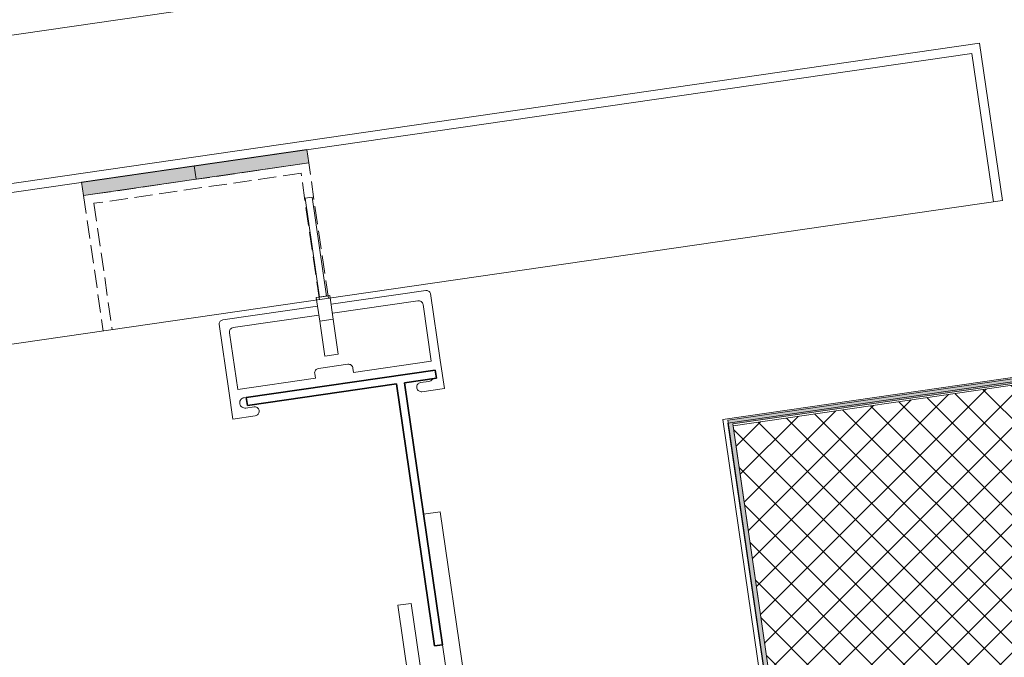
# Model space of a CAD drawing. Header units: millimetres. Extents: x 4450047 to 4451904, y 8380149 to 8380950.
# Tile 13 of 19: x 4451364 to 4451580, y 8380629 to 8380769. Entities that reach past the tile are written whole.
import ezdxf

# ---------------------------------------------------------------- set-up
doc = ezdxf.new("R2010")
doc.units = ezdxf.units.MM
doc.linetypes.add('01 Штриховая _4 мм_', pattern=[5.5, 4, -1.5])
doc.layers.add('Линии', color=7, linetype='Continuous', lineweight=18, true_color=0x00a600)
for name, color, linetype, lineweight in [('Обобщенные модели', 7, 'Continuous', 18), ('Размеры', 7, 'Continuous', 9), ('Размеры-5', 7, 'Continuous', 9), ('Тонкие линии', 7, 'Continuous', 18), ('Элементы узлов', 7, 'Continuous', 18)]:
    doc.layers.add(name, color=color, linetype=linetype, lineweight=lineweight)
doc.styles.add('GOST Common', font='GOST_Common.ttf', dxfattribs={"width": 0.9, "height": 10})
doc.dimstyles.new('ADSK_Основной_2_0', dxfattribs={"dimscale": 304.8, "dimtxt": 10.05715, "dimasz": 0.023196, "dimexe": 0.024606, "dimexo": 0.049213, "dimgap": 0.008202, "dimtad": 1, "dimdec": 0, "dimzin": 0, "dimdsep": 46, "dimtxsty": 'GOST Common', "dimblk1": 'OBLIQUE', "dimblk2": 'OBLIQUE', "dimsah": 1, "dimcen": 0.09, "dimdle": 0.024606, "dimazin": 0, "dimtfac": 1, "dimtdec": 4, "dimtix": 1, "dimtmove": 1, "dimatfit": 3, "dimfxl": 1, "dimtvp": 1, "dimtfill": 1, "dimtolj": 1, "dimtzin": 0, "dimarcsym": 2})
doc.dimstyles.new('ADSK_Основной_2_0_1', dxfattribs={"dimscale": 304.8, "dimtxt": 10.05715, "dimasz": 0.023196, "dimexe": 0.024606, "dimexo": 0.049213, "dimgap": 0.008202, "dimtad": 1, "dimdec": 0, "dimzin": 0, "dimdsep": 46, "dimtxsty": 'GOST Common', "dimblk1": 'OBLIQUE', "dimblk2": 'OBLIQUE', "dimsah": 1, "dimcen": 0.09, "dimdle": 0.024606, "dimazin": 0, "dimtfac": 1, "dimtdec": 4, "dimtix": 1, "dimtmove": 0, "dimatfit": 3, "dimfxl": 1, "dimtvp": 1, "dimtfill": 1, "dimtolj": 1, "dimtzin": 0, "dimarcsym": 2})

# ---------------------------------------------------------------- blocks, each defined once
blk = doc.blocks.new('HILTI_s_Профиль_MFT-T - Профиль MFT-Ta 60x42x1_8 6m-V2-Разрез 3-3')
at = {"layer": 'Обобщенные модели', "lineweight": 35}
for p, q in [((4451232.41, 8380659.39), (4451190.85, 8380653.35)), ((4451232.67, 8380657.61), (4451232.41, 8380659.39)), ((4451225.64, 8380656.59), (4451232.67, 8380657.61)), ((4451191.1, 8380651.57), (4451223.86, 8380656.33)), ((4451223.86, 8380656.33), (4451232.23, 8380598.74)), ((4451234.01, 8380599), (4451225.64, 8380656.59)), ((4451190.85, 8380653.35), (4451191.1, 8380651.57)), ((4451232.23, 8380598.74), (4451234.01, 8380599))]:
    blk.add_line(p, q, dxfattribs=at)
blk = doc.blocks.new('HILTI_s_Кронштейн_MFT-MF_LM - Кронштейн MFT-MF 190 LM-V5-Разрез 3-3')
at = {"layer": 'Обобщенные модели'}
for p, q in [((4451456.17, 8380660.53), (4451452.51, 8380660)), ((4451483.5, 8380472.5), (4451456.17, 8380660.53)), ((4451449.8, 8380640.4), (4451446.83, 8380639.97)), ((4451446.83, 8380639.97), (4451453.7, 8380592.72)), ((4451456.49, 8380594.39), (4451449.8, 8380640.4)), ((4451456.68, 8380631.3), (4451479.26, 8380475.93)), ((4451462.72, 8380589.73), (4451456.49, 8380594.39)), ((4451453.7, 8380592.72), (4451463.33, 8380585.54)), ((4451479.26, 8380475.93), (4451450.56, 8380471.76)), ((4451450.56, 8380471.76), (4451433.73, 8380467.29)), ((4451434.02, 8380465.31), (4451483.5, 8380472.5)), ((4451433.73, 8380467.29), (4451434.02, 8380465.31))]:
    blk.add_line(p, q, dxfattribs=at)
blk = doc.blocks.new('HILTI_s_Салазка_MFT-CCF - Салазка MFT-CCF S42-V7-Разрез 3-3')
at = {"layer": 'Обобщенные модели'}
for p, q in [((4451432.17, 8380706.18), (4451452.97, 8380709.19)), ((4451451.25, 8380706.92), (4451432.46, 8380704.2)), ((4451454.05, 8380708.55), (4451456.17, 8380693.9)), ((4451408.39, 8380702.73), (4451429.2, 8380705.75)), ((4451454.19, 8380693.61), (4451452.39, 8380706.08)), ((4451429.49, 8380703.77), (4451410.68, 8380701.04)), ((4451409.66, 8380687.15), (4451407.54, 8380701.8)), ((4451409.83, 8380699.9), (4451411.64, 8380687.44)), ((4451437.12, 8380691.13), (4451454.19, 8380693.61)), ((4451456.17, 8380693.9), (4451457.08, 8380687.66)), ((4451429.41, 8380692.03), (4451435.85, 8380692.97)), ((4451436.98, 8380692.12), (4451437.12, 8380691.13)), ((4451453.55, 8380691.47), (4451453.34, 8380691.46)), ((4451411.64, 8380687.44), (4451428.71, 8380689.91)), ((4451428.71, 8380689.91), (4451428.57, 8380690.9)), ((4451410.57, 8380680.91), (4451409.66, 8380687.15)), ((4451451.84, 8380688.92), (4451453.67, 8380689.19)), ((4451457.08, 8380687.66), (4451452.13, 8380686.94)), ((4451413.52, 8380685.69), (4451413.07, 8380685.62)), ((4451413.4, 8380683.35), (4451415.23, 8380683.61)), ((4451415.51, 8380681.63), (4451410.57, 8380680.91))]:
    blk.add_line(p, q, dxfattribs=at)
at = {"layer": 'Обобщенные модели', "flags": 128}
for points in [[(4451452.97, 8380709.19), (4451453.14, 8380709.2), (4451453.3, 8380709.18), (4451453.47, 8380709.14), (4451453.62, 8380709.06), (4451453.76, 8380708.96), (4451453.88, 8380708.84), (4451453.98, 8380708.7), (4451454.05, 8380708.55)], [(4451452.39, 8380706.08), (4451452.34, 8380706.27), (4451452.26, 8380706.45), (4451452.14, 8380706.6), (4451451.99, 8380706.74), (4451451.83, 8380706.84), (4451451.64, 8380706.9), (4451451.45, 8380706.93), (4451451.25, 8380706.92)], [(4451407.54, 8380701.8), (4451407.56, 8380701.97), (4451407.61, 8380702.13), (4451407.69, 8380702.28), (4451407.8, 8380702.41), (4451407.92, 8380702.53), (4451408.07, 8380702.62), (4451408.22, 8380702.69), (4451408.39, 8380702.73)], [(4451410.68, 8380701.04), (4451410.49, 8380700.99), (4451410.31, 8380700.91), (4451410.15, 8380700.79), (4451410.02, 8380700.65), (4451409.92, 8380700.48), (4451409.85, 8380700.29), (4451409.82, 8380700.1), (4451409.83, 8380699.9)], [(4451428.57, 8380690.9), (4451428.56, 8380691.1), (4451428.59, 8380691.29), (4451428.65, 8380691.48), (4451428.76, 8380691.64), (4451428.89, 8380691.79), (4451429.05, 8380691.9), (4451429.22, 8380691.99), (4451429.41, 8380692.03)], [(4451435.85, 8380692.97), (4451436.04, 8380692.98), (4451436.24, 8380692.95), (4451436.42, 8380692.88), (4451436.59, 8380692.78), (4451436.73, 8380692.65), (4451436.85, 8380692.49), (4451436.93, 8380692.31), (4451436.98, 8380692.12)], [(4451453.67, 8380689.19), (4451453.88, 8380689.24), (4451454.07, 8380689.32), (4451454.24, 8380689.45), (4451454.39, 8380689.6), (4451454.51, 8380689.77)], [(4451452.13, 8380686.94), (4451451.95, 8380686.93), (4451451.76, 8380686.96), (4451451.59, 8380687.02), (4451451.43, 8380687.1), (4451451.28, 8380687.22), (4451451.16, 8380687.36), (4451451.07, 8380687.52), (4451451.01, 8380687.7), (4451450.99, 8380687.88), (4451451, 8380688.07), (4451451.04, 8380688.25), (4451451.11, 8380688.41), (4451451.21, 8380688.57), (4451451.34, 8380688.7), (4451451.49, 8380688.8), (4451451.66, 8380688.88), (4451451.84, 8380688.92)], [(4451413.07, 8380685.62), (4451412.86, 8380685.57), (4451412.67, 8380685.49), (4451412.49, 8380685.36), (4451412.35, 8380685.21), (4451412.23, 8380685.04), (4451412.14, 8380684.84), (4451412.09, 8380684.64), (4451412.09, 8380684.42), (4451412.12, 8380684.21), (4451412.18, 8380684.01), (4451412.29, 8380683.83), (4451412.43, 8380683.67), (4451412.59, 8380683.53), (4451412.78, 8380683.43), (4451412.98, 8380683.36), (4451413.19, 8380683.33), (4451413.4, 8380683.35)], [(4451415.23, 8380683.61), (4451415.41, 8380683.62), (4451415.59, 8380683.6), (4451415.77, 8380683.54), (4451415.93, 8380683.45), (4451416.07, 8380683.33), (4451416.19, 8380683.19), (4451416.28, 8380683.03), (4451416.34, 8380682.86), (4451416.37, 8380682.67), (4451416.36, 8380682.49), (4451416.32, 8380682.31), (4451416.25, 8380682.14), (4451416.14, 8380681.99), (4451416.01, 8380681.86), (4451415.86, 8380681.75), (4451415.69, 8380681.67), (4451415.51, 8380681.63)]]:
    blk.add_lwpolyline(points, dxfattribs=at)
blk = doc.blocks.new('HILTI_as_Соединитель_MFT-CCU_Заклепка_БезГрафики - Соединитель MFT-CCU Заклепка БезГрафики-6175019-Разрез 3-3')
at = {"layer": 'Обобщенные модели'}
for p, q in [((4451204.93, 8380697.31), (4451206.42, 8380697.52)), ((4451208.09, 8380675.54), (4451204.93, 8380697.31)), ((4451206.42, 8380697.52), (4451209.57, 8380675.75)), ((4451207.35, 8380675.43), (4451210.32, 8380675.86)), ((4451208.1, 8380670.22), (4451207.35, 8380675.43)), ((4451209.57, 8380675.75), (4451208.09, 8380675.54)), ((4451210.32, 8380675.86), (4451211.07, 8380670.65)), ((4451211.07, 8380670.65), (4451208.1, 8380670.22)), ((4451209.21, 8380662.56), (4451208.1, 8380670.22)), ((4451211.07, 8380670.65), (4451212.18, 8380662.99)), ((4451212.18, 8380662.99), (4451209.21, 8380662.56))]:
    blk.add_line(p, q, dxfattribs=at)
blk = doc.blocks.new('HILTI_2D_Сталь оц_L - Оц_сталь L-21262266-Разрез 3-3')
at = {"layer": 'Элементы узлов'}
for p, q in [((4451628.49, 8380696.86), (4451518.29, 8380680.84)), ((4451628.63, 8380695.87), (4451519.42, 8380680)), ((4451628.49, 8380696.86), (4451628.63, 8380695.87)), ((4451518.29, 8380680.84), (4451547.32, 8380481.12)), ((4451519.42, 8380680), (4451548.31, 8380481.27)), ((4451548.31, 8380481.27), (4451547.32, 8380481.12))]:
    blk.add_line(p, q, dxfattribs=at)
blk = doc.blocks.new('DIMBLOCK3-Разрез 3-3')
at = {"layer": 'Размеры-5'}
for p, q in [((4451582.48, 8380779.86), (4451578.92, 8380804.38)), ((4451572.58, 8380778.42), (4451569.02, 8380802.94)), ((4451611.1, 8380801.47), (4451598, 8380799.57)), ((4451587.42, 8380798.03), (4451570.1, 8380795.52)), ((4451598, 8380799.57), (4451575.05, 8380796.24)), ((4451570.1, 8380795.52), (4451572.58, 8380778.42)), ((4451580, 8380796.96), (4451582.48, 8380779.86))]:
    blk.add_line(p, q, dxfattribs=at)
at = {"layer": 'Размеры-5', "lineweight": 18}
for p, q in [((4451580, 8380796.96), (4451582.99, 8380800.96)), ((4451570.1, 8380795.52), (4451573.09, 8380799.53)), ((4451570.1, 8380795.52), (4451567.11, 8380791.52)), ((4451580, 8380796.96), (4451577, 8380792.95))]:
    blk.add_line(p, q, dxfattribs=at)
at = {"layer": 'Размеры-5', "color": 0, "insert": (4451598.24, 8380815.33), "char_height": 10, "width": 12.8868, "attachment_point": 1, "rotation": 8.2533, "line_spacing_factor": 1.022761, "style": 'GOST Common', "bg_fill": 3, "box_fill_scale": 1.25, "bg_fill_color": 256, "bg_fill_true_color": 13158600, "bg_fill_transparency": 0}
blk.add_mtext('10', dxfattribs=at)
blk = doc.blocks.new('_Oblique')
at = {"color": 0, "linetype": 'ByBlock', "lineweight": -2}
blk.add_line((-0.5, -0.5), (0.5, 0.5), dxfattribs=at)
blk = doc.blocks.new('DIMBLOCK4-Разрез 3-3')
at = {"layer": 'Размеры-5'}
for p, q in [((4451572.58, 8380778.42), (4451569.02, 8380802.94)), ((4451570.1, 8380795.52), (4451063.61, 8380722.05)), ((4451570.1, 8380795.52), (4451572.58, 8380778.42)), ((4451073.8, 8380704.05), (4451069.95, 8380730.55)), ((4451071.03, 8380723.13), (4451073.8, 8380704.05))]:
    blk.add_line(p, q, dxfattribs=at)
at = {"layer": 'Размеры-5', "lineweight": 18}
for p, q in [((4451570.1, 8380795.52), (4451573.09, 8380799.53)), ((4451570.1, 8380795.52), (4451567.11, 8380791.52)), ((4451071.03, 8380723.13), (4451074.02, 8380727.14)), ((4451071.03, 8380723.13), (4451068.04, 8380719.12))]:
    blk.add_line(p, q, dxfattribs=at)
at = {"layer": 'Размеры-5', "color": 0, "insert": (4451308.55, 8380773.31), "char_height": 10, "width": 23.7281, "attachment_point": 1, "rotation": 8.2533, "line_spacing_factor": 1.022761, "style": 'GOST Common', "bg_fill": 3, "box_fill_scale": 1.25, "bg_fill_color": 256, "bg_fill_true_color": 13158600, "bg_fill_transparency": 0}
blk.add_mtext('504', dxfattribs=at)

msp = doc.modelspace()

# ---------------------------------------------------------------- hatches: boundary and pattern name
at = {"layer": 'Элементы узлов', "true_color": 0xffffff}
for points in [[(4451402.51, 8380733.63), (4451427.25, 8380737.22), (4451426.82, 8380740.19), (4451402.08, 8380736.6)], [(4451377.77, 8380730.04), (4451402.51, 8380733.63), (4451402.08, 8380736.6), (4451377.34, 8380733.01)]]:
    msp.add_hatch(color=7, dxfattribs=at).paths.add_polyline_path(points)
at = {"layer": 'Элементы узлов', "true_color": 0x0000a0}
msp.add_hatch(color=174, dxfattribs=at).paths.add_polyline_path([(4451498.66, 8380468.64), (4451549.98, 8380476.99), (4451520.5, 8380679.84), (4451720.1, 8380708.85), (4451749.58, 8380506), (4451801.15, 8380512.61), (4451801.02, 8380513.6), (4451750.43, 8380507.12), (4451720.94, 8380709.99), (4451519.36, 8380680.69), (4451548.85, 8380477.82), (4451498.51, 8380469.59)])
at = {"layer": 'Элементы узлов'}
h = msp.add_hatch(dxfattribs=at)
h.set_pattern_fill('FP_1', color=256, style=0, pattern_type=2)
h.set_pattern_definition([(45, (4450656.543, 8289717.818), (-3.5355339, 3.5355339), []), (135, (4450656.543, 8289717.818), (-3.5355339, -3.5355339), [])])
h.paths.add_polyline_path([(4451548.56, 8380486.78), (4451616.69, 8380496.69), (4451602.31, 8380595.65), (4451608.39, 8380596.53), (4451602.86, 8380634.62), (4451652.34, 8380641.82), (4451657.87, 8380603.72), (4451665.64, 8380604.85), (4451679.91, 8380506.64), (4451746.37, 8380516.3), (4451718.48, 8380708.2), (4451520.56, 8380679.44), (4451545.12, 8380510.45)])
h.paths.add_polyline_path([(4451674.66, 8380569.28), (4451672.79, 8380582.14), (4451679.22, 8380583.08), (4451681.09, 8380570.21)])

# ---------------------------------------------------------------- linework, layer by layer
at = {"layer": 'Линии', "color": 7}
for p, q in [((4451075.95, 8380691.23), (4451574.73, 8380763.58)), ((4451579.76, 8380728.94), (4451574.73, 8380763.58)), ((4451075.95, 8380689.21), (4451573.04, 8380761.31)), ((4451577.78, 8380728.65), (4451573.04, 8380761.31)), ((4451075.95, 8380655.86), (4451579.76, 8380728.94))]:
    msp.add_line(p, q, dxfattribs=at)
at = {"layer": 'Линии', "color": 7, "linetype": '01 Штриховая _4 мм_'}
for p, q in [((4451427.25, 8380737.22), (4451377.77, 8380730.04)), ((4451431.57, 8380707.45), (4451427.25, 8380737.22)), ((4451425.56, 8380734.96), (4451380.04, 8380728.35)), ((4451429.59, 8380707.16), (4451425.56, 8380734.96)), ((4451377.77, 8380730.04), (4451382.09, 8380700.27)), ((4451380.04, 8380728.35), (4451384.07, 8380700.56))]:
    msp.add_line(p, q, dxfattribs=at)
at = {"layer": 'Тонкие линии'}
for p, q in [((4451426.82, 8380740.19), (4451402.08, 8380736.6)), ((4451427.25, 8380737.22), (4451426.82, 8380740.19)), ((4451402.51, 8380733.63), (4451427.25, 8380737.22)), ((4451402.08, 8380736.6), (4451377.34, 8380733.01)), ((4451402.51, 8380733.63), (4451402.08, 8380736.6)), ((4451377.34, 8380733.01), (4451377.77, 8380730.04)), ((4451377.77, 8380730.04), (4451402.51, 8380733.63)), ((4451720.94, 8380709.99), (4451519.36, 8380680.69)), ((4451520.5, 8380679.84), (4451720.1, 8380708.85)), ((4451718.48, 8380708.2), (4451520.56, 8380679.44)), ((4451519.36, 8380680.69), (4451548.85, 8380477.82)), ((4451549.98, 8380476.99), (4451520.5, 8380679.84)), ((4451520.56, 8380679.44), (4451548.56, 8380486.78))]:
    msp.add_line(p, q, dxfattribs=at)

# ---------------------------------------------------------------- block references
at = {"layer": 'Обобщенные модели'}
for name, p in [('HILTI_as_Соединитель_MFT-CCU_Заклепка_БезГрафики - Соединитель MFT-CCU Заклепка БезГрафики-6175019-Разрез 3-3', (221.57, 32.2)), ('HILTI_s_Салазка_MFT-CCF - Салазка MFT-CCF S42-V7-Разрез 3-3', (0, 0)), ('HILTI_s_Профиль_MFT-T - Профиль MFT-Ta 60x42x1_8 6m-V2-Разрез 3-3', (222.67, 32.3)), ('HILTI_s_Кронштейн_MFT-MF_LM - Кронштейн MFT-MF 190 LM-V5-Разрез 3-3', (0, 0))]:
    msp.add_blockref(name, p, dxfattribs=at)
at = {"layer": 'Элементы узлов'}
msp.add_blockref('HILTI_2D_Сталь оц_L - Оц_сталь L-21262266-Разрез 3-3', (0, 0), dxfattribs=at)

# ---------------------------------------------------------------- next in the draw order: dimensions: what is measured, and where the dimension line sits
at = {"layer": 'Размеры'}
dim = msp.add_linear_dim(base=(4451570.1, 8380795.52), p1=(4451584.63, 8380765.01), p2=(4451574.73, 8380763.58), angle=8.2533, dimstyle='ADSK_Основной_2_0', override={"dimpost": '<>', "dimfxl": 10}, dxfattribs=at)
dim.commit()
dim.dimension.update_dxf_attribs({"geometry": 'DIMBLOCK3-Разрез 3-3', "text_midpoint": (4451605.57, 8380809.66), "dimtype": 160, "text_rotation": 8.2533})

# ---------------------------------------------------------------- next in the draw order: dimensions: what is measured, and where the dimension line sits
dim = msp.add_linear_dim(base=(4451071.03, 8380723.13), p1=(4451574.73, 8380763.58), p2=(4451075.95, 8380689.21), angle=8.2533, dimstyle='ADSK_Основной_2_0_1', override={"dimpost": '<>', "dimfxl": 504.294309}, dxfattribs=at)
dim.commit()
dim.dimension.update_dxf_attribs({"geometry": 'DIMBLOCK4-Разрез 3-3', "text_midpoint": (4451319.49, 8380766.75)})

doc.saveas('drawing.dxf')
